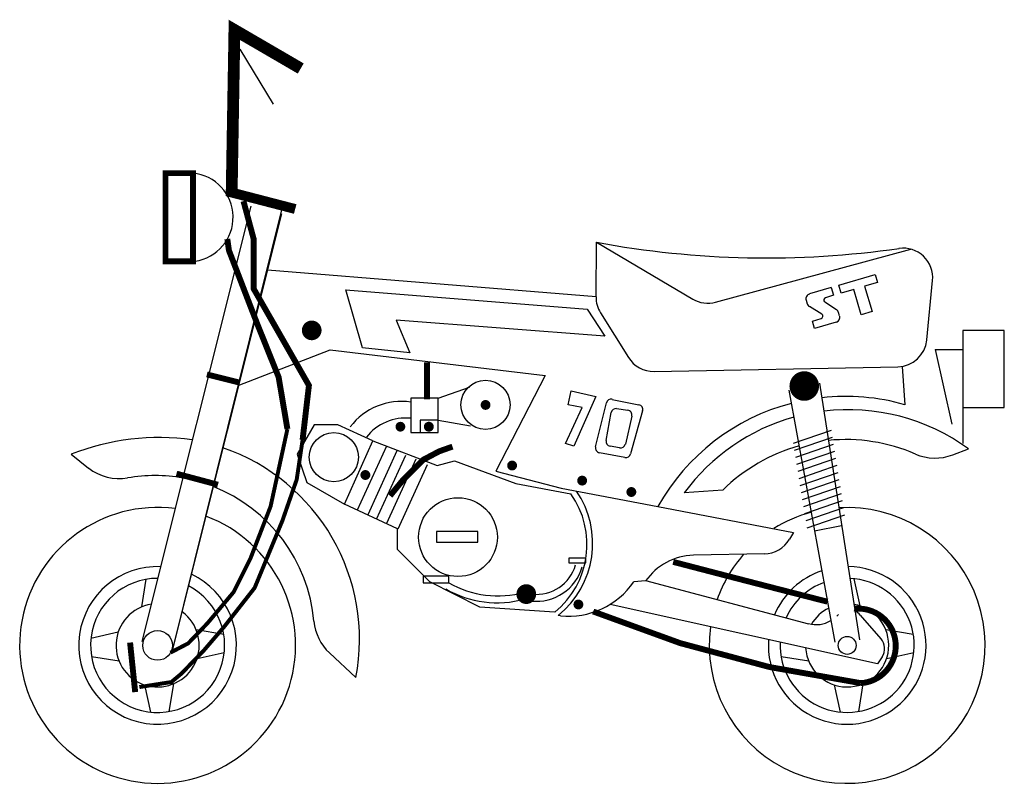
# Model space of a CAD drawing. Extents: x -0.16 to 1.01, y -0.16 to 0.75.
import ezdxf

# ---------------------------------------------------------------- set-up
doc = ezdxf.new("R2010")
doc.units = 0
doc.header["$MEASUREMENT"] = 0
doc.layers.get('0').update_dxf_attribs({"linetype": 'CONTINUOUS'})

msp = doc.modelspace()

# ---------------------------------------------------------------- linework, layer by layer
for p, q in [((0.0984, 0.7124), (0.138, 0.6465)), ((-0.0183, 0.0045), (0.1116, 0.5247)), ((0.0183, -0.0045), (0.1495, 0.5252)), ((0.0183, -0.0045), (0.1483, 0.5156)), ((0.5238, 0.4164), (0.5243, 0.4817)), ((0.5243, 0.4817), (0.6394, 0.4137)), ((0.6667, 0.41), (0.9001, 0.4735)), ((0.8139, 0.4303), (0.8573, 0.4431)), ((0.8573, 0.4431), (0.8601, 0.4337)), ((0.9191, 0.3649), (0.926, 0.436)), ((0.2449, 0.3556), (0.2248, 0.4249)), ((0.2248, 0.4249), (0.5134, 0.4018)), ((0.8049, 0.4276), (0.7788, 0.4199)), ((0.8049, 0.4276), (0.8076, 0.4183)), ((0.8166, 0.4209), (0.8139, 0.4303)), ((0.8318, 0.4254), (0.8166, 0.4209)), ((0.8408, 0.395), (0.8318, 0.4254)), ((0.8601, 0.4337), (0.8447, 0.4292)), ((0.8447, 0.4292), (0.8536, 0.3988)), ((0.7749, 0.4126), (0.7761, 0.4082)), ((0.8076, 0.4183), (0.798, 0.4154)), ((0.5134, 0.4018), (0.5345, 0.3696)), ((0.7937, 0.3958), (0.7787, 0.4049)), ((0.8112, 0.4011), (0.797, 0.4103)), ((0.5345, 0.3696), (0.2852, 0.3887)), ((0.2852, 0.3887), (0.3012, 0.3496)), ((0.5292, 0.3974), (0.5625, 0.344)), ((0.7823, 0.3875), (0.7927, 0.3906)), ((0.8149, 0.3936), (0.8137, 0.3978)), ((0.8536, 0.3988), (0.8408, 0.395)), ((0.7849, 0.3786), (0.7823, 0.3875)), ((0.8109, 0.3862), (0.7849, 0.3786)), ((0.3012, 0.3496), (0.2449, 0.3556)), ((0.9292, 0.3534), (0.949, 0.2645)), ((0.9292, 0.3534), (0.9622, 0.3534)), ((0.9622, 0.3534), (0.9622, 0.2414)), ((0.5932, 0.3274), (0.8846, 0.333)), ((0.3353, 0.2952), (0.3727, 0.3087)), ((0.7909, 0.3135), (0.8385, 0.0065)), ((0.4907, 0.2875), (0.494, 0.304)), ((0.494, 0.304), (0.5237, 0.2974)), ((0.5237, 0.2974), (0.4973, 0.2381)), ((0.7543, 0.305), (0.8092, 0.004)), ((0.4874, 0.2414), (0.5072, 0.2842)), ((0.5072, 0.2842), (0.4907, 0.2875)), ((0.5233, 0.2374), (0.5362, 0.2897)), ((0.5431, 0.294), (0.575, 0.2876)), ((0.5484, 0.2829), (0.5617, 0.2811)), ((0.5359, 0.2449), (0.5418, 0.2781)), ((0.5666, 0.2739), (0.5589, 0.2404)), ((0.5795, 0.2802), (0.5652, 0.2288)), ((0.1872, 0.2635), (0.1668, 0.2285)), ((0.2154, 0.2635), (0.1872, 0.2635)), ((0.2573, 0.2443), (0.2154, 0.2635)), ((0.3353, 0.2692), (0.3738, 0.2624)), ((0.7598, 0.2417), (0.805, 0.2573)), ((0.7611, 0.2333), (0.8064, 0.2488)), ((0.2234, 0.1686), (0.2573, 0.2443)), ((0.2734, 0.2382), (0.2386, 0.1616)), ((0.2573, 0.2443), (0.3342, 0.2149)), ((0.4973, 0.2381), (0.4874, 0.2414)), ((0.552, 0.236), (0.5406, 0.2381)), ((0.7625, 0.2248), (0.8077, 0.2404)), ((-0.1032, 0.2284), (-0.0824, 0.2119)), ((0.1668, 0.2285), (0.1781, 0.1946)), ((0.2858, 0.2325), (0.251, 0.1559)), ((0.296, 0.2269), (0.2612, 0.1503)), ((0.5584, 0.2245), (0.528, 0.2302)), ((0.7638, 0.2164), (0.8091, 0.232)), ((0.7652, 0.208), (0.8104, 0.2236)), ((0.95, 0.2276), (0.9688, 0.2348)), ((0.3084, 0.2224), (0.2736, 0.1458)), ((0.322, 0.2156), (0.2872, 0.139)), ((0.3342, 0.2149), (0.3546, 0.2206)), ((0.3546, 0.2206), (0.4281, 0.1935)), ((0.7665, 0.1996), (0.8118, 0.2152)), ((0.7679, 0.1912), (0.8131, 0.2067)), ((0.1781, 0.1946), (0.2234, 0.1686)), ((0.4281, 0.1935), (0.4937, 0.1811)), ((0.7693, 0.1827), (0.8145, 0.1983)), ((0.7706, 0.1743), (0.8158, 0.1899)), ((0.6754, 0.1854), (0.6292, 0.1821)), ((0.772, 0.1659), (0.8172, 0.1815)), ((0.2867, 0.1392), (0.2234, 0.1686)), ((0.7733, 0.1575), (0.8185, 0.1731)), ((0.7747, 0.1491), (0.8199, 0.1646)), ((0.776, 0.1406), (0.8212, 0.1562)), ((0.785, 0.1369), (0.8173, 0.1432)), ((0.2867, 0.1144), (0.2867, 0.1392)), ((0.3252, 0.076), (0.2867, 0.1144)), ((-0.0188, 0.046), (-0.0136, 0.079)), ((0.3851, 0.0455), (0.3252, 0.076)), ((0.8396, 0.0472), (0.8323, 0.0797)), ((0.4744, 0.0398), (0.3851, 0.0455)), ((-0.0472, 0.0157), (-0.0797, 0.0084)), ((0.046, 0.0188), (0.079, 0.0136)), ((0.8699, 0.0188), (0.9029, 0.0136)), ((0.0472, -0.0157), (0.0797, -0.0084)), ((0.2052, -0.009), (0.2369, -0.0385)), ((0.8711, -0.0157), (0.9036, -0.0084)), ((-0.046, -0.0188), (-0.079, -0.0136)), ((0.7779, -0.0188), (0.7449, -0.0136)), ((0.0188, -0.046), (0.0136, -0.079)), ((0.8427, -0.046), (0.8375, -0.079)), ((-0.0157, -0.0472), (-0.0084, -0.0797)), ((0.8082, -0.0472), (0.8155, -0.0797))]:
    msp.add_line(p, q)
at = {"color": 1}
for p, q in [((0.1314, 0.4489), (0.5238, 0.417)), ((0.0963, 0.3104), (0.206, 0.353)), ((0.206, 0.353), (0.4631, 0.3225)), ((0.8897, 0.3331), (0.8929, 0.2875)), ((0.4631, 0.3225), (0.4043, 0.2082)), ((0.4043, 0.2082), (0.4822, 0.1879)), ((0.4822, 0.1879), (0.5978, 0.1659)), ((0.5978, 0.1659), (0.7597, 0.135)), ((0.7597, 0.135), (0.7549, 0.1268)), ((0.725, 0.1093), (0.6401, 0.1077)), ((0.5831, 0.077), (0.5689, 0.076)), ((0.5829, 0.0775), (0.7777, 0.0259)), ((0.86, -0.0221), (0.5406, 0.049)), ((0.4814, 0.0355), (0.4787, 0.0358)), ((0.8117, 0.0351), (0.8137, 0.0371)), ((0.8394, 0.0362), (0.8643, 0.0079)), ((0.8657, -0.0136), (0.86, -0.0221))]:
    msp.add_line(p, q, dxfattribs=at)
msp.add_lwpolyline([(0.1644, 0.5214, 0.0118, 0.0118, 0), (0.0885, 0.5411, 0.0141, 0.0141, 0), (0.0918, 0.7354, 0.0141, 0.0141, 0), (0.171, 0.6893, 0.0141, 0.0141, 0)], format="xyseb")
at = {"color": 1, "const_width": 0.00706}
msp.add_lwpolyline([(0.0424, 0.5642), (0.0424, 0.4588), (0.0094, 0.4588), (0.0094, 0.5642)], close=True, dxfattribs=at)
for points, const_width in [([(0.1732, 0.2454), (0.1808, 0.3106), (0.1149, 0.4259), (0.1149, 0.4851), (0.1026, 0.5308)], 0.00706), ([(0.1551, 0.2585), (0.1446, 0.3205), (0.1182, 0.3863), (0.0852, 0.472), (0.0833, 0.4856)], 0.00706), ([(0.3218, 0.3381), (0.3218, 0.294)], 0.00706), ([(0.0589, 0.3238), (0.0984, 0.3139)], 0.00706), ([(0.0154, -0.0086), (0.0365, 0.0024), (0.0596, 0.0265), (0.0908, 0.0637), (0.1109, 0.1038), (0.135, 0.1661), (0.1551, 0.2585)], 0.00471), ([(-0.0218, -0.0498), (0.0164, -0.0438), (0.0285, -0.0337), (0.0556, -0.0056), (0.0797, 0.0225), (0.1159, 0.0687), (0.1491, 0.149), (0.1662, 0.1982), (0.1732, 0.2454)], 0.00471), ([(0.3523, 0.2375), (0.3365, 0.2319), (0.3172, 0.2217), (0.3082, 0.2127), (0.2935, 0.198), (0.2833, 0.1856), (0.2777, 0.1788)], 0.00706), ([(0.0226, 0.2052), (0.0721, 0.192)], 0.00706), ([(-0.0329, 0.0034), (-0.0268, -0.0558)], 0.00706)]:
    msp.add_lwpolyline(points, dxfattribs=dict(const_width=const_width))
for points, const_width in [([(0.1783, 0.3764, 1), (0.19, 0.3764, 1)], 0.0118), ([(0.7638, 0.3099, 1), (0.7814, 0.3099, 1)], 0.0177), ([(0.3889, 0.2873, 1), (0.3948, 0.2873, 1)], 0.00588), ([(0.2872, 0.2613, 1), (0.293, 0.2613, 1)], 0.00588), ([(0.3211, 0.2613, 1), (0.327, 0.2613, 1)], 0.00588), ([(0.4206, 0.2149, 1), (0.4265, 0.2149, 1)], 0.00588), ([(0.2453, 0.2036, 1), (0.2512, 0.2036, 1)], 0.00588), ([(0.5043, 0.1969, 1), (0.5102, 0.1969, 1)], 0.00588), ([(0.5631, 0.1833, 1), (0.569, 0.1833, 1)], 0.00588), ([(0.4346, 0.0613, 1), (0.4464, 0.0613, 1)], 0.0118), ([(0.4998, 0.0489, 1), (0.5057, 0.0489, 1)], 0.00588)]:
    msp.add_lwpolyline(points, format="xyb", close=True, dxfattribs=dict(const_width=const_width))
at = {"color": 1}
msp.add_lwpolyline([(0.9622, 0.3764), (0.9622, 0.2842), (1.0116, 0.2842), (1.0116, 0.3764)], close=True, dxfattribs=at)
for points in [[(0.3025, 0.2952), (0.3025, 0.2545), (0.3353, 0.2545), (0.3353, 0.2952)], [(0.3138, 0.2692), (0.3138, 0.2545), (0.3353, 0.2545), (0.3353, 0.2692)], [(0.3331, 0.1359), (0.3331, 0.1234), (0.3828, 0.1234), (0.3828, 0.1359)], [(0.4914, 0.1042), (0.4914, 0.0986), (0.5118, 0.0986), (0.5118, 0.1042)], [(0.3172, 0.0828), (0.3172, 0.0748), (0.3478, 0.0748), (0.3478, 0.0828)]]:
    msp.add_lwpolyline(points, close=True)
at = {"const_width": 0.00706}
for points in [[(0.8004, 0.0522, -0.001528), (0.616, 0.0998, -14.356545)], [(0.5204, 0.0405, 0.065399), (0.8402, -0.0451, 1.00979), (0.8336, 0.0438, -0.000008), (0.8326, 0.0441, -14.356545)]]:
    msp.add_lwpolyline(points, format="xyb", dxfattribs=at)
for centre, radius in [((0.3918, 0.2875), 0.0294), ((0.2105, 0.2249), 0.0294), ((0.3589, 0.1294), 0.0471), ((0, 0), 0.0177), ((0.8239, 0), 0.0107)]:
    msp.add_circle(centre, radius)
at = {"color": 1}
for centre, radius, start, end in [((0.0372, 0.5115), 0.053, 278.1815, 84.4208), ((0.8219, 0.041), 0.2565, 73.9187, 96.33), ((0.8219, 0.041), 0.2565, 104.6131, 150.8747), ((0.4092, 0.1219), 0.1106, 308.8752, 34.4567), ((0.7243, 0.1446), 0.0353, 271.04, 329.7708), ((0.6414, 0.0371), 0.0706, 91.04, 145.6354), ((0.4911, 0.1291), 0.0942, 264.0411, 325.6354), ((0.8262, 0.0246), 0.0177, 41.2141, 66.6783), ((0.7867, 0.0601), 0.0353, 255.1843, 300.2407), ((0.851, -0.0038), 0.0177, 326.2836, 41.2141)]:
    msp.add_arc(centre, radius, start, end, dxfattribs=at)
for centre, radius, start, end in [((0.7274, 1.5765), 1.1135, 259.4925, 278.1808), ((0.8908, 0.4394), 0.0353, 354.4475, 98.1808), ((0.5591, 0.4161), 0.0353, 179.5523, 212.031), ((0.6574, 0.4441), 0.0353, 239.429, 285.2065), ((0.7805, 0.4142), 0.00588, 106.4249, 196.4249), ((0.7988, 0.4126), 0.00294, 106.4249, 231.301), ((0.7818, 0.4099), 0.00588, 196.4249, 238.7058), ((0.808, 0.3961), 0.00588, 16.4249, 57.0137), ((0.7919, 0.3934), 0.00294, 286.4249, 53.4588), ((0.8093, 0.3919), 0.00588, 286.4249, 16.4249), ((0.8839, 0.3683), 0.0353, 271.1006, 354.4475), ((0.5925, 0.3627), 0.0353, 212.031, 271.1006), ((0.5419, 0.2883), 0.00588, 78.4765, 166.1353), ((0.2913, 0.2145), 0.077, 81.5967, 142.5825), ((0.5476, 0.2771), 0.00588, 82.1544, 169.9823), ((0.5738, 0.2818), 0.00588, 344.4612, 78.4765), ((0.2967, 0.2113), 0.0604, 84.4919, 141.5697), ((0.5609, 0.2752), 0.00588, 346.9929, 82.1544), ((0.8254, 0.0385), 0.2431, 105.5512, 143.7886), ((0.8254, 0.0385), 0.2431, 53.8536, 96.9126), ((0.0018, -0.0374), 0.2858, 82.0513, 111.5674), ((-0.001, 0.0071), 0.2423, 349.1399, 70.9831), ((0.529, 0.236), 0.00588, 166.1353, 259.3907), ((0.5417, 0.2439), 0.00588, 169.9823, 259.125), ((0.5531, 0.2417), 0.00588, 259.125, 346.9929), ((0.8223, 0.0368), 0.2091, 105.4987, 134.6731), ((0.8223, 0.0368), 0.2091, 66.56, 95.7111), ((0.5595, 0.2303), 0.00588, 259.3907, 344.4612), ((0.9289, 0.2826), 0.0588, 246.56, 291.0184), ((-0.0459, 0.2581), 0.0588, 231.6944, 279.8294), ((-0.0034, 0.0129), 0.19, 79.8676, 99.8294), ((-0.0034, 0.012), 0.1909, 5.0724, 68.5526), ((0.4093, 0.1206), 0.1038, 308.8804, 35.6149), ((0, 0), 0.1648, 82.6805, 69.5156), ((0.8239, 0), 0.1648, 172.2312, 93.4516), ((0.8239, 0), 0.1648, 105.1224, 122.1523), ((0.8239, 0), 0.1648, 138.6781, 160.5647), ((0, 0), 0.0942, 87.6705, 64.5256), ((0.4526, 0.1095), 0.0486, 263.7186, 344.1817), ((0.8239, 0), 0.0942, 175.829, 89.4074), ((0.4526, 0.1095), 0.0568, 263.7186, 344.1817), ((0.8239, 0), 0.0942, 108.7331, 157.0817), ((0, 0), 0.0801, 89.7329, 62.4632), ((0.4064, 0.1762), 0.1171, 239.9691, 285.7949), ((0.8239, 0), 0.0801, 177.3077, 87.7425), ((0.8239, 0), 0.0801, 110.2172, 155.6507), ((0.4059, 0.1748), 0.1238, 240.1461, 285.2231), ((0, 0), 0.0497, 98.4207, 53.7754), ((0.8239, 0), 0.0497, 183.4553, 80.7956), ((0.8239, 0), 0.0497, 116.3876, 149.5104), ((0.2454, 0.034), 0.0588, 185.0724, 227.0033)]:
    msp.add_arc(centre, radius, start, end)

doc.saveas('drawing.dxf')
